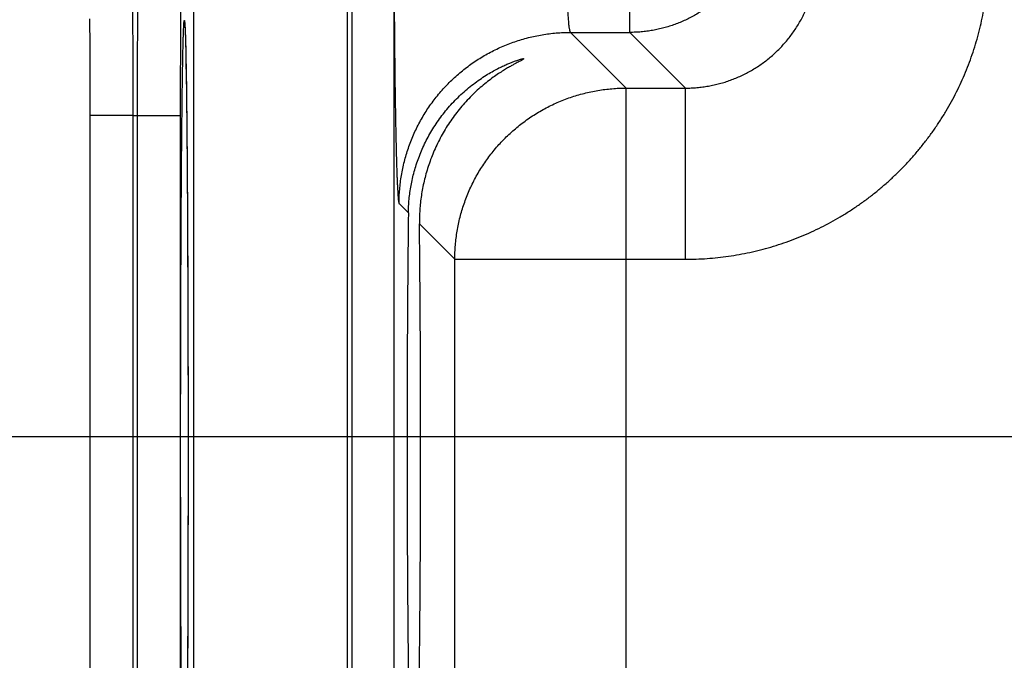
# Model space of a CAD drawing. Header units: inches. Extents: x 0 to 34, y 0 to 22.
# Tile 69 of 126: x 12.775 to 13.223, y 18.116 to 18.408. Entities that reach past the tile are written whole.
import ezdxf

# ---------------------------------------------------------------- set-up
doc = ezdxf.new("R2010")
doc.units = ezdxf.units.IN
doc.header["$LTSCALE"] = 1.87
doc.header["$MEASUREMENT"] = 0
doc.layers.get('0').update_dxf_attribs({"linetype": 'CONTINUOUS'})
doc.layers.add('DIMENSIONS', color=7, linetype='CONTINUOUS')
doc.styles.get("Standard").update_dxf_attribs({"font": 'txt', "width": 0.8})
doc.dimstyles.new('DIMSTYLE_1', dxfattribs={"dimtxt": 0.125, "dimasz": 0.18, "dimexe": 0.18, "dimexo": 0.0625, "dimgap": 0.09, "dimtad": 0, "dimtih": 1, "dimtoh": 1, "dimdec": 3, "dimzin": 4, "dimdsep": 46, "dimtxsty": 'STANDARD', "dimblk": '_FILLED', "dimblk1": '_FILLED', "dimblk2": '_FILLED', "dimcen": 0.09, "dimadec": 0, "dimazin": 0, "dimtp": 0.01, "dimtm": 0.01, "dimtfac": 1, "dimtdec": 3, "dimtofl": 0, "dimtmove": 0, "dimatfit": 3, "dimldrblk": '_FILLED', "dimfxl": 1, "dimtolj": 1, "dimtzin": 4, "dimarcsym": 0})

# ---------------------------------------------------------------- blocks, each defined once
blk = doc.blocks.new('*D21')
at = {"layer": 'DIMENSIONS', "color": 2, "linetype": 'CONTINUOUS'}
blk.add_line((14.04608, 11.71825), (12.11245, 11.71825), dxfattribs=at)
at = {"layer": 'DIMENSIONS', "color": 2, "linetype": 'CONTINUOUS', "width": 0.8}
for s, p in [('[', (11.24995, 11.65575)), (']', (11.94995, 11.65575)), ('7.249', (10.62495, 11.65575)), ('184.12', (11.34995, 11.65575))]:
    blk.add_text(s, height=0.125, dxfattribs=at).set_placement(p)
blk = doc.blocks.new('_FILLED')
at = {"color": 0, "linetype": 'BYBLOCK'}
blk.add_solid([(0, 0), (-1, 0.1736), (-1, -0.1736)], dxfattribs=at)
blk = doc.blocks.new('*D22')
at = {"layer": 'DIMENSIONS', "color": 2, "linetype": 'CONTINUOUS'}
blk.add_line((14.04608, 18.21825), (12.11047, 18.21825), dxfattribs=at)
at = {"layer": 'DIMENSIONS', "color": 2, "linetype": 'CONTINUOUS', "width": 0.8}
for s, p in [('[', (11.34797, 18.15575)), (']', (11.94797, 18.15575)), ('.749', (10.82297, 18.15575)), ('19.02', (11.44797, 18.15575))]:
    blk.add_text(s, height=0.125, dxfattribs=at).set_placement(p)

msp = doc.modelspace()

# ---------------------------------------------------------------- linework, layer by layer
at = {"color": 7, "linetype": 'CONTINUOUS'}
for p, q in [((12.92651, 18.66294), (12.92651, 11.27257)), ((12.9455, 18.66294), (12.9455, 11.27257)), ((12.92433, 18.55293), (12.92433, 17.87558)), ((13.05296, 18.40248), (13.05296, 18.52803)), ((12.85434, 18.51449), (12.85434, 17.91401)), ((12.80708, 18.40858), (12.8071, 18.39612)), ((12.85042, 18.40566), (12.85043, 18.40555)), ((12.85043, 18.40555), (12.85044, 18.40539)), ((12.85044, 18.40539), (12.85046, 18.40517)), ((12.85046, 18.40517), (12.85047, 18.40491)), ((12.85047, 18.40491), (12.8505, 18.40443)), ((12.8505, 18.40443), (12.85053, 18.40384)), ((12.85053, 18.40384), (12.85056, 18.40315)), ((12.85056, 18.40315), (12.8506, 18.40204)), ((12.8506, 18.40204), (12.85066, 18.40034)), ((13.02594, 18.40248), (13.05131, 18.37711)), ((13.02594, 18.40248), (13.05296, 18.40248)), ((13.05296, 18.40248), (13.07833, 18.37711)), ((12.85066, 18.40034), (12.85072, 18.3981)), ((12.85072, 18.3981), (12.8508, 18.39501)), ((12.8071, 18.39612), (12.80711, 18.38353)), ((12.8508, 18.39501), (12.85087, 18.39185)), ((12.85087, 18.39185), (12.85094, 18.38794)), ((12.85094, 18.38794), (12.85102, 18.38314)), ((12.80711, 18.38353), (12.80712, 18.37079)), ((12.85102, 18.38314), (12.8511, 18.37739)), ((12.8511, 18.37739), (12.85119, 18.37063)), ((13.05131, 17.6234), (13.05131, 18.37711)), ((13.05131, 18.37711), (13.07833, 18.37711)), ((13.07833, 18.29912), (13.07833, 18.37711)), ((12.80712, 18.37079), (12.80712, 18.06385)), ((12.85119, 18.37063), (12.85128, 18.36277)), ((12.82677, 18.36465), (12.80712, 18.36465)), ((12.82677, 18.36465), (12.82677, 18.06385)), ((12.82677, 18.36465), (12.8287, 18.36462)), ((12.8287, 18.36462), (12.8287, 18.06389)), ((12.8287, 18.36462), (12.84835, 18.36462)), ((12.84835, 18.36462), (12.84835, 18.06389)), ((12.85128, 18.36277), (12.85137, 18.35349)), ((12.85137, 18.35349), (12.85144, 18.34525)), ((12.85144, 18.34525), (12.85151, 18.33526)), ((12.85151, 18.33526), (12.8516, 18.32263)), ((12.8516, 18.32263), (12.85165, 18.31254)), ((12.94795, 18.32449), (12.9522, 18.32025)), ((12.85165, 18.31254), (12.8517, 18.30123)), ((12.95721, 18.31523), (12.97332, 18.29912)), ((12.8517, 18.30123), (12.85175, 18.2895)), ((12.97332, 17.70138), (12.97332, 18.29912)), ((12.97332, 18.29912), (13.07833, 18.29912)), ((12.85175, 18.2895), (12.85179, 18.27745)), ((12.85179, 18.27745), (12.85183, 18.26511)), ((12.85183, 18.26511), (12.85185, 18.25254)), ((12.85185, 18.25254), (12.85187, 18.2398)), ((12.85187, 18.2398), (12.85188, 18.22694)), ((12.85188, 18.22694), (12.85189, 18.21425)), ((12.85189, 18.21425), (12.85188, 18.20161)), ((12.85188, 18.20161), (12.85187, 18.18879)), ((12.85187, 18.18879), (12.85185, 18.17608)), ((12.85185, 18.17608), (12.85183, 18.16354)), ((12.85183, 18.16354), (12.85179, 18.15123)), ((12.85179, 18.15123), (12.85175, 18.13919)), ((12.85175, 18.13919), (12.85171, 18.12748)), ((12.85171, 18.12748), (12.85165, 18.11619))]:
    msp.add_line(p, q, dxfattribs=at)
msp.add_lwpolyline([(12.85042, 18.40573), (12.85042, 18.40572), (12.85042, 18.4057), (12.85042, 18.40566)], dxfattribs=at)
for points, knots in [([(12.82516, 18.53455), (12.82517, 18.53443), (12.82522, 18.53421), (12.82525, 18.53369), (12.8253, 18.53301), (12.82535, 18.53211), (12.82539, 18.53103), (12.82544, 18.52975), (12.82548, 18.52828), (12.82553, 18.52662), (12.82557, 18.52477), (12.82562, 18.52273), (12.82567, 18.52051), (12.82571, 18.51811), (12.82576, 18.51553), (12.8258, 18.51277), (12.82585, 18.50984), (12.82589, 18.50674), (12.82593, 18.50348), (12.82598, 18.50005), (12.82602, 18.49647), (12.82606, 18.49273), (12.8261, 18.48885), (12.82614, 18.48482), (12.82618, 18.48065), (12.82622, 18.47634), (12.82626, 18.47191), (12.8263, 18.46735), (12.82633, 18.46267), (12.82637, 18.45787), (12.8264, 18.45297), (12.82643, 18.44796), (12.82646, 18.44285), (12.82649, 18.43766), (12.82652, 18.43238), (12.82655, 18.42702), (12.82658, 18.42158), (12.8266, 18.41608), (12.82663, 18.41052), (12.82665, 18.4049), (12.82667, 18.39924), (12.82669, 18.39354), (12.82671, 18.3878), (12.82673, 18.38204), (12.82674, 18.37625), (12.82676, 18.37046), (12.82677, 18.36659), (12.82677, 18.36465)], [0, 0, 0, 0, 0.001775, 0.004705, 0.008793, 0.014035, 0.020425, 0.027956, 0.03662, 0.046408, 0.057307, 0.069303, 0.082381, 0.096526, 0.111725, 0.127959, 0.145208, 0.163449, 0.182664, 0.202832, 0.223928, 0.245927, 0.268802, 0.292528, 0.317077, 0.342423, 0.368539, 0.395393, 0.422953, 0.451183, 0.480054, 0.509536, 0.539592, 0.570184, 0.601277, 0.632837, 0.664833, 0.697224, 0.729969, 0.763026, 0.796361, 0.829936, 0.863708, 0.89764, 0.931692, 0.965825, 1, 1, 1, 1]), ([(12.82997, 18.53447), (12.82997, 18.53434), (12.82992, 18.53413), (12.82991, 18.5336), (12.82987, 18.53293), (12.82984, 18.53203), (12.8298, 18.53095), (12.82977, 18.52967), (12.82973, 18.5282), (12.8297, 18.52654), (12.82966, 18.52469), (12.82963, 18.52266), (12.82959, 18.52044), (12.82956, 18.51803), (12.82953, 18.51545), (12.82949, 18.5127), (12.82946, 18.50977), (12.82942, 18.50667), (12.82939, 18.50341), (12.82936, 18.49998), (12.82932, 18.4964), (12.82929, 18.49267), (12.82926, 18.48878), (12.82923, 18.48475), (12.82919, 18.48058), (12.82916, 18.47628), (12.82913, 18.47184), (12.8291, 18.46729), (12.82907, 18.46261), (12.82905, 18.45781), (12.82902, 18.45291), (12.82899, 18.4479), (12.82897, 18.4428), (12.82894, 18.43761), (12.82892, 18.43233), (12.82889, 18.42696), (12.82887, 18.42153), (12.82885, 18.41603), (12.82883, 18.41047), (12.82881, 18.40486), (12.82879, 18.3992), (12.82877, 18.3935), (12.82875, 18.38776), (12.82874, 18.382), (12.82872, 18.37622), (12.82871, 18.37042), (12.8287, 18.36655), (12.8287, 18.36462)], [0, 0, 0, 0, 0.001759, 0.004679, 0.008758, 0.013991, 0.020374, 0.027899, 0.036557, 0.04634, 0.057236, 0.069232, 0.082312, 0.09646, 0.111658, 0.127889, 0.145136, 0.163381, 0.182599, 0.202767, 0.223862, 0.245861, 0.268738, 0.292469, 0.317025, 0.342377, 0.368495, 0.395347, 0.422907, 0.451141, 0.480018, 0.509499, 0.539551, 0.570143, 0.601243, 0.632814, 0.664816, 0.697209, 0.729953, 0.763011, 0.796344, 0.829914, 0.863681, 0.897611, 0.931667, 0.965809, 1, 1, 1, 1]), ([(12.84966, 18.51457), (12.84962, 18.51457), (12.8496, 18.51439), (12.84955, 18.51417), (12.84952, 18.51368), (12.84947, 18.51306), (12.84943, 18.51223), (12.84938, 18.51124), (12.84934, 18.51006), (12.84929, 18.50871), (12.84925, 18.50718), (12.84921, 18.50547), (12.84917, 18.5036), (12.84912, 18.50155), (12.84908, 18.49934), (12.84904, 18.49697), (12.849, 18.49443), (12.84896, 18.49174), (12.84892, 18.48889), (12.84889, 18.48589), (12.84885, 18.48274), (12.84882, 18.47945), (12.84878, 18.47602), (12.84875, 18.47245), (12.84872, 18.46875), (12.84868, 18.46492), (12.84865, 18.46098), (12.84863, 18.45691), (12.8486, 18.45273), (12.84857, 18.44845), (12.84855, 18.44406), (12.84852, 18.43958), (12.8485, 18.435), (12.84848, 18.43034), (12.84846, 18.4256), (12.84844, 18.42078), (12.84843, 18.4159), (12.84841, 18.41095), (12.8484, 18.40595), (12.84839, 18.4009), (12.84838, 18.3958), (12.84837, 18.39067), (12.84836, 18.3855), (12.84836, 18.3803), (12.84835, 18.37509), (12.84835, 18.36986), (12.84835, 18.36637), (12.84835, 18.36462)], [0, 0, 0, 0, 0.000683, 0.002535, 0.005591, 0.009853, 0.01532, 0.021984, 0.029837, 0.03887, 0.049075, 0.060443, 0.072958, 0.086602, 0.101355, 0.117197, 0.134115, 0.152088, 0.171094, 0.191108, 0.212105, 0.234063, 0.256956, 0.280753, 0.305427, 0.330945, 0.357276, 0.384391, 0.412256, 0.440836, 0.470097, 0.500002, 0.530516, 0.561606, 0.593236, 0.625368, 0.657957, 0.690956, 0.724325, 0.758023, 0.79201, 0.826255, 0.860722, 0.895373, 0.930165, 0.965055, 1, 1, 1, 1]), ([(12.94559, 18.46247), (12.94559, 18.46081), (12.94559, 18.4575), (12.94559, 18.45253), (12.9456, 18.44758), (12.94561, 18.44263), (12.94562, 18.43772), (12.94564, 18.43283), (12.94566, 18.42799), (12.94569, 18.42318), (12.94571, 18.41843), (12.94574, 18.41374), (12.94577, 18.40911), (12.94581, 18.40455), (12.94585, 18.40007), (12.94589, 18.39566), (12.94593, 18.39135), (12.94598, 18.38713), (12.94603, 18.383), (12.94608, 18.37898), (12.94613, 18.37507), (12.94619, 18.37127), (12.94625, 18.36759), (12.94631, 18.36404), (12.94637, 18.36061), (12.94643, 18.35732), (12.9465, 18.35416), (12.94657, 18.35114), (12.94664, 18.34827), (12.94671, 18.34555), (12.94679, 18.34299), (12.94686, 18.34057), (12.94694, 18.33832), (12.94702, 18.33623), (12.9471, 18.3343), (12.94718, 18.33255), (12.94726, 18.33096), (12.94735, 18.32954), (12.94743, 18.32829), (12.94751, 18.32722), (12.9476, 18.32633), (12.94768, 18.32562), (12.94776, 18.32508), (12.94785, 18.32472), (12.94791, 18.32454), (12.94795, 18.32449)], [0, 0, 0, 0, 0.035977, 0.071975, 0.107921, 0.143744, 0.179376, 0.214763, 0.249874, 0.284676, 0.319114, 0.353132, 0.386681, 0.419721, 0.452213, 0.484116, 0.515391, 0.545996, 0.575888, 0.605026, 0.633377, 0.660905, 0.687572, 0.713339, 0.73817, 0.762041, 0.784923, 0.806782, 0.827586, 0.847306, 0.865922, 0.883412, 0.89975, 0.914912, 0.928879, 0.941638, 0.953174, 0.963469, 0.972505, 0.980274, 0.986769, 0.991984, 0.995917, 0.998574, 1, 1, 1, 1]), ([(13.02357, 18.46247), (13.02357, 18.46158), (13.02358, 18.45981), (13.02358, 18.45716), (13.02359, 18.45451), (13.02361, 18.45188), (13.02363, 18.44928), (13.02366, 18.4467), (13.02369, 18.44415), (13.02372, 18.44163), (13.02376, 18.43916), (13.02381, 18.43673), (13.02385, 18.43436), (13.02391, 18.43203), (13.02396, 18.42977), (13.02402, 18.42758), (13.02409, 18.42545), (13.02415, 18.42339), (13.02423, 18.42141), (13.0243, 18.41951), (13.02438, 18.4177), (13.02446, 18.41597), (13.02454, 18.41434), (13.02463, 18.4128), (13.02472, 18.41136), (13.02481, 18.41002), (13.02491, 18.40878), (13.025, 18.40765), (13.0251, 18.40662), (13.0252, 18.40571), (13.0253, 18.40491), (13.0254, 18.40422), (13.02551, 18.40364), (13.02561, 18.40318), (13.02571, 18.40284), (13.02581, 18.40261), (13.0259, 18.4025), (13.02594, 18.40248)], [0, 0, 0, 0, 0.044232, 0.088379, 0.132351, 0.176063, 0.219431, 0.262369, 0.304793, 0.34662, 0.387767, 0.428152, 0.467698, 0.506326, 0.543961, 0.580529, 0.615958, 0.650179, 0.683124, 0.714728, 0.744929, 0.77367, 0.800892, 0.826542, 0.850571, 0.872933, 0.893583, 0.912482, 0.929595, 0.94489, 0.958341, 0.969924, 0.979626, 0.987442, 0.993383, 0.997502, 1, 1, 1, 1]), ([(13.11295, 18.46247), (13.11295, 18.4616), (13.11291, 18.45985), (13.11274, 18.45724), (13.11246, 18.45464), (13.11206, 18.45205), (13.11155, 18.44949), (13.11092, 18.44694), (13.11019, 18.44443), (13.10935, 18.44195), (13.1084, 18.43951), (13.10735, 18.43711), (13.10619, 18.43477), (13.10493, 18.43247), (13.10357, 18.43023), (13.10211, 18.42806), (13.10057, 18.42594), (13.09893, 18.4239), (13.0972, 18.42193), (13.09539, 18.42004), (13.0935, 18.41823), (13.09153, 18.41651), (13.08949, 18.41487), (13.08738, 18.41332), (13.0852, 18.41186), (13.08296, 18.41051), (13.08067, 18.40925), (13.07832, 18.40809), (13.07592, 18.40703), (13.07348, 18.40608), (13.071, 18.40524), (13.06849, 18.40451), (13.06595, 18.40388), (13.06338, 18.40337), (13.06079, 18.40297), (13.05819, 18.40269), (13.05558, 18.40252), (13.05383, 18.40248), (13.05296, 18.40248)], [0, 0, 0, 0, 0.027758, 0.055518, 0.083287, 0.111063, 0.138843, 0.166621, 0.194399, 0.222177, 0.249956, 0.277736, 0.305515, 0.333295, 0.361075, 0.388855, 0.416635, 0.444416, 0.472196, 0.499977, 0.527757, 0.555538, 0.583318, 0.611098, 0.638879, 0.666659, 0.694439, 0.722219, 0.749998, 0.777777, 0.805556, 0.833335, 0.861113, 0.888891, 0.916669, 0.944446, 0.972223, 1, 1, 1, 1]), ([(13.07833, 18.29912), (13.07997, 18.29912), (13.08325, 18.29918), (13.08817, 18.29944), (13.09308, 18.29988), (13.09797, 18.30049), (13.10283, 18.30128), (13.10767, 18.30224), (13.11246, 18.30338), (13.11721, 18.30468), (13.12192, 18.30615), (13.12657, 18.30779), (13.13115, 18.3096), (13.13567, 18.31156), (13.14011, 18.31369), (13.14448, 18.31597), (13.14876, 18.31841), (13.15295, 18.321), (13.15705, 18.32374), (13.16105, 18.32662), (13.16494, 18.32965), (13.16872, 18.3328), (13.17238, 18.3361), (13.17593, 18.33952), (13.17935, 18.34306), (13.18264, 18.34673), (13.1858, 18.35051), (13.18882, 18.3544), (13.19171, 18.3584), (13.19444, 18.3625), (13.19703, 18.36669), (13.19947, 18.37097), (13.20175, 18.37534), (13.20388, 18.37978), (13.20584, 18.3843), (13.20765, 18.38889), (13.20928, 18.39353), (13.21076, 18.39824), (13.21206, 18.40299), (13.21319, 18.40779), (13.21415, 18.41262), (13.21494, 18.41748), (13.21555, 18.42237), (13.21599, 18.42727), (13.21625, 18.43219), (13.21631, 18.43546), (13.21631, 18.4371)], [0, 0, 0, 0, 0.022698, 0.045417, 0.068149, 0.090886, 0.113622, 0.136353, 0.159085, 0.181824, 0.204567, 0.227303, 0.250031, 0.272757, 0.295487, 0.31822, 0.340951, 0.363678, 0.386406, 0.409138, 0.431871, 0.454601, 0.477327, 0.500054, 0.522784, 0.545516, 0.568247, 0.590975, 0.613704, 0.636433, 0.659163, 0.681892, 0.704619, 0.727346, 0.750074, 0.772806, 0.795544, 0.818285, 0.841019, 0.863744, 0.886467, 0.909198, 0.931931, 0.954652, 0.977347, 1, 1, 1, 1]), ([(13.07833, 18.37711), (13.0792, 18.37711), (13.08095, 18.37715), (13.08357, 18.37732), (13.08617, 18.3776), (13.08876, 18.378), (13.09133, 18.37851), (13.09388, 18.37913), (13.09639, 18.37986), (13.09887, 18.3807), (13.10131, 18.38165), (13.10371, 18.38271), (13.10606, 18.38386), (13.10835, 18.38512), (13.11059, 18.38648), (13.11277, 18.38793), (13.11488, 18.38948), (13.11692, 18.39112), (13.11889, 18.39285), (13.12078, 18.39465), (13.12259, 18.39655), (13.12431, 18.39851), (13.12595, 18.40055), (13.1275, 18.40267), (13.12895, 18.40484), (13.13031, 18.40708), (13.13157, 18.40938), (13.13272, 18.41172), (13.13378, 18.41412), (13.13473, 18.41656), (13.13557, 18.41904), (13.1363, 18.42156), (13.13692, 18.4241), (13.13743, 18.42667), (13.13783, 18.42926), (13.13811, 18.43186), (13.13829, 18.43448), (13.13832, 18.43623), (13.13832, 18.4371)], [0, 0, 0, 0, 0.027805, 0.055604, 0.083399, 0.11119, 0.138978, 0.166763, 0.194545, 0.222325, 0.250101, 0.277875, 0.305646, 0.333415, 0.361182, 0.388947, 0.416712, 0.444475, 0.472238, 0.5, 0.527762, 0.555525, 0.583288, 0.611053, 0.638818, 0.666585, 0.694354, 0.722125, 0.749898, 0.777675, 0.805455, 0.833237, 0.861022, 0.88881, 0.916602, 0.944397, 0.972197, 1, 1, 1, 1]), ([(12.8485, 18.21425), (12.8485, 18.21641), (12.84851, 18.22071), (12.84851, 18.22717), (12.84851, 18.23362), (12.84852, 18.24005), (12.84853, 18.24645), (12.84854, 18.25281), (12.84855, 18.25913), (12.84856, 18.2654), (12.84858, 18.27161), (12.8486, 18.27775), (12.84862, 18.28383), (12.84864, 18.28982), (12.84866, 18.29574), (12.84869, 18.30156), (12.84871, 18.30728), (12.84874, 18.31291), (12.84877, 18.31842), (12.8488, 18.32381), (12.84883, 18.32909), (12.84887, 18.33424), (12.8489, 18.33925), (12.84894, 18.34412), (12.84898, 18.34885), (12.84902, 18.35343), (12.84906, 18.35785), (12.8491, 18.36211), (12.84915, 18.3662), (12.84919, 18.37013), (12.84924, 18.37388), (12.84928, 18.37746), (12.84933, 18.38085), (12.84938, 18.38405), (12.84943, 18.38707), (12.84948, 18.38989), (12.84953, 18.39252), (12.84959, 18.39494), (12.84964, 18.39717), (12.84969, 18.39919), (12.84975, 18.401), (12.8498, 18.40261), (12.84985, 18.40401), (12.84991, 18.40519), (12.84997, 18.40616), (12.85001, 18.4069), (12.85008, 18.40748), (12.8501, 18.40774), (12.8502, 18.40801), (12.85029, 18.40774), (12.85031, 18.40748), (12.85038, 18.4069), (12.85042, 18.40632), (12.85044, 18.4059), (12.85045, 18.40573)], [0, 0, 0, 0, 0.032966, 0.065928, 0.09884, 0.131654, 0.164323, 0.196801, 0.229053, 0.261043, 0.29274, 0.324108, 0.355116, 0.385729, 0.415913, 0.445633, 0.474852, 0.50354, 0.531672, 0.559222, 0.586153, 0.612423, 0.638004, 0.662875, 0.687007, 0.710372, 0.732942, 0.754692, 0.775599, 0.795639, 0.814791, 0.833033, 0.850346, 0.866707, 0.882099, 0.896506, 0.909914, 0.922305, 0.933666, 0.943983, 0.953246, 0.961446, 0.968573, 0.974619, 0.979576, 0.983441, 0.986213, 0.987894, 0.988518, 0.989141, 0.990823, 0.993596, 0.997462, 1, 1, 1, 1]), ([(12.85045, 18.40573), (12.85046, 18.40557), (12.85049, 18.40502), (12.85054, 18.404), (12.85059, 18.40261), (12.85065, 18.401), (12.8507, 18.39919), (12.85075, 18.39717), (12.85081, 18.39494), (12.85086, 18.39251), (12.85091, 18.38989), (12.85096, 18.38707), (12.85101, 18.38405), (12.85106, 18.38085), (12.85111, 18.37745), (12.85115, 18.37388), (12.8512, 18.37013), (12.85124, 18.3662), (12.85129, 18.36211), (12.85133, 18.35784), (12.85137, 18.35342), (12.85141, 18.34885), (12.85145, 18.34412), (12.85149, 18.33925), (12.85152, 18.33423), (12.85156, 18.32909), (12.85159, 18.32381), (12.85162, 18.31841), (12.85165, 18.3129), (12.85168, 18.30728), (12.8517, 18.30156), (12.85173, 18.29573), (12.85175, 18.28982), (12.85177, 18.28382), (12.85179, 18.27775), (12.85181, 18.2716), (12.85183, 18.26539), (12.85184, 18.25913), (12.85185, 18.25281), (12.85186, 18.24644), (12.85187, 18.24004), (12.85188, 18.23362), (12.85188, 18.22717), (12.85189, 18.22071), (12.85189, 18.21641), (12.85189, 18.21425)], [0, 0, 0, 0, 0.002477, 0.008665, 0.015961, 0.024355, 0.033837, 0.044397, 0.056025, 0.068708, 0.082432, 0.097179, 0.112934, 0.12968, 0.147399, 0.166071, 0.185675, 0.206187, 0.227585, 0.249846, 0.272948, 0.296863, 0.321562, 0.347016, 0.3732, 0.400091, 0.427656, 0.455852, 0.484647, 0.514012, 0.543918, 0.574332, 0.605221, 0.636551, 0.668286, 0.700392, 0.732834, 0.765577, 0.798586, 0.831827, 0.865263, 0.898847, 0.93253, 0.966263, 1, 1, 1, 1]), ([(12.94795, 18.32449), (12.94795, 18.32556), (12.948, 18.32771), (12.9482, 18.33093), (12.94853, 18.33414), (12.949, 18.33733), (12.9496, 18.3405), (12.95032, 18.34364), (12.95118, 18.34674), (12.95216, 18.34981), (12.95327, 18.35284), (12.95451, 18.35582), (12.95586, 18.35875), (12.95734, 18.36161), (12.95893, 18.36441), (12.96064, 18.36715), (12.96246, 18.36981), (12.96439, 18.3724), (12.96642, 18.3749), (12.96856, 18.37732), (12.97079, 18.37964), (12.97311, 18.38188), (12.97553, 18.38401), (12.97803, 18.38604), (12.98062, 18.38797), (12.98328, 18.38979), (12.98602, 18.3915), (12.98882, 18.39309), (12.99169, 18.39457), (12.99461, 18.39592), (12.99759, 18.39716), (13.00062, 18.39827), (13.00369, 18.39925), (13.00679, 18.40011), (13.00994, 18.40084), (13.0131, 18.40143), (13.01629, 18.4019), (13.0195, 18.40223), (13.02272, 18.40243), (13.02487, 18.40248), (13.02594, 18.40248)], [0, 0, 0, 0, 0.026313, 0.052627, 0.078941, 0.105256, 0.131571, 0.157886, 0.184201, 0.210517, 0.236833, 0.263149, 0.289465, 0.315782, 0.342098, 0.368415, 0.394732, 0.421049, 0.447367, 0.473684, 0.500001, 0.526318, 0.552636, 0.578953, 0.60527, 0.631587, 0.657904, 0.68422, 0.710537, 0.736853, 0.763169, 0.789485, 0.8158, 0.842115, 0.86843, 0.894745, 0.921059, 0.947373, 0.973687, 1, 1, 1, 1]), ([(12.9522, 18.32025), (12.95221, 18.32128), (12.95228, 18.32335), (12.95251, 18.32646), (12.95288, 18.32959), (12.95339, 18.33274), (12.95404, 18.33589), (12.95483, 18.33906), (12.95577, 18.34223), (12.95687, 18.34539), (12.95813, 18.34855), (12.95955, 18.35168), (12.96113, 18.35479), (12.96288, 18.35786), (12.96479, 18.36088), (12.96688, 18.36384), (12.96913, 18.36674), (12.97154, 18.36954), (12.9741, 18.37224), (12.97679, 18.37481), (12.9796, 18.37724), (12.98247, 18.37949), (12.98536, 18.38154), (12.98819, 18.38336), (12.99087, 18.38492), (12.99332, 18.38622), (12.9955, 18.38728), (12.9974, 18.38812), (12.99902, 18.38879), (13.00038, 18.38931), (13.00151, 18.38971), (13.00242, 18.39001), (13.00315, 18.39023), (13.00372, 18.39038), (13.00415, 18.39048), (13.00441, 18.3905), (13.00454, 18.39053), (13.00457, 18.39053)], [0, 0, 0, 0, 0.03294, 0.066216, 0.099839, 0.133807, 0.168171, 0.202976, 0.23822, 0.27391, 0.310096, 0.346776, 0.383942, 0.421622, 0.459796, 0.498434, 0.537517, 0.576963, 0.616681, 0.656502, 0.696189, 0.735346, 0.773319, 0.809426, 0.842782, 0.87253, 0.898316, 0.920352, 0.938919, 0.954334, 0.966952, 0.977127, 0.985188, 0.991414, 0.996017, 0.999137, 1, 1, 1, 1]), ([(13.00457, 18.39053), (13.0046, 18.39053), (13.00465, 18.39052), (13.00473, 18.39044), (13.00457, 18.39032), (13.0044, 18.39019), (13.00405, 18.38998), (13.00359, 18.38972), (13.00296, 18.38938), (13.00216, 18.38895), (13.00117, 18.38842), (12.99996, 18.38777), (12.99852, 18.38696), (12.99681, 18.38596), (12.99482, 18.38474), (12.99258, 18.38326), (12.99013, 18.38153), (12.98754, 18.37954), (12.98487, 18.37731), (12.98221, 18.37488), (12.97961, 18.37228), (12.97711, 18.36953), (12.97473, 18.36667), (12.97248, 18.3637), (12.97039, 18.36065), (12.96846, 18.35754), (12.96668, 18.35437), (12.96507, 18.35115), (12.96361, 18.3479), (12.96231, 18.34463), (12.96116, 18.34134), (12.96017, 18.33805), (12.95933, 18.33475), (12.95863, 18.33146), (12.95807, 18.32818), (12.95765, 18.32491), (12.95737, 18.32166), (12.95722, 18.31844), (12.9572, 18.31629), (12.95721, 18.31523)], [0, 0, 0, 0, 0.000897, 0.001636, 0.002961, 0.005584, 0.009658, 0.015336, 0.02281, 0.032326, 0.04416, 0.058634, 0.076124, 0.097025, 0.121734, 0.150377, 0.182498, 0.217453, 0.254565, 0.293094, 0.332322, 0.371875, 0.411494, 0.451007, 0.490302, 0.52928, 0.567908, 0.606144, 0.643954, 0.681359, 0.718338, 0.754877, 0.79102, 0.826765, 0.862102, 0.897069, 0.931711, 0.96602, 1, 1, 1, 1]), ([(12.97332, 18.29912), (12.97332, 18.30019), (12.97337, 18.30234), (12.97357, 18.30556), (12.9739, 18.30877), (12.97437, 18.31196), (12.97496, 18.31513), (12.97569, 18.31827), (12.97655, 18.32138), (12.97753, 18.32445), (12.97864, 18.32747), (12.97988, 18.33045), (12.98123, 18.33338), (12.98271, 18.33624), (12.9843, 18.33905), (12.98601, 18.34178), (12.98783, 18.34444), (12.98976, 18.34703), (12.99179, 18.34953), (12.99393, 18.35195), (12.99616, 18.35428), (12.99849, 18.35651), (13.0009, 18.35864), (13.00341, 18.36067), (13.00599, 18.3626), (13.00865, 18.36442), (13.01139, 18.36613), (13.01419, 18.36772), (13.01706, 18.3692), (13.01998, 18.37055), (13.02296, 18.37179), (13.02599, 18.3729), (13.02906, 18.37388), (13.03217, 18.37474), (13.03531, 18.37547), (13.03848, 18.37606), (13.04167, 18.37653), (13.04487, 18.37686), (13.04809, 18.37706), (13.05024, 18.37711), (13.05131, 18.37711)], [0, 0, 0, 0, 0.026315, 0.05263, 0.078945, 0.105261, 0.131577, 0.157893, 0.184209, 0.210526, 0.236843, 0.263161, 0.289478, 0.315796, 0.342114, 0.368432, 0.39475, 0.421068, 0.447387, 0.473705, 0.500023, 0.526342, 0.55266, 0.578978, 0.605297, 0.631615, 0.657932, 0.68425, 0.710567, 0.736885, 0.763203, 0.789519, 0.815835, 0.842151, 0.868467, 0.894785, 0.921098, 0.947404, 0.973703, 1, 1, 1, 1]), ([(12.9522, 18.32025), (12.95217, 18.31863), (12.95213, 18.31536), (12.95208, 18.31039), (12.95202, 18.30532), (12.95197, 18.30014), (12.95192, 18.29486), (12.95187, 18.2895), (12.95183, 18.28404), (12.95179, 18.27851), (12.95175, 18.2729), (12.95172, 18.26723), (12.95169, 18.2615), (12.95167, 18.25571), (12.95164, 18.24988), (12.95162, 18.244), (12.95161, 18.23809), (12.9516, 18.23216), (12.95159, 18.2262), (12.95158, 18.22023), (12.95158, 18.21625), (12.95158, 18.21425)], [0, 0, 0, 0, 0.045771, 0.092635, 0.140522, 0.189399, 0.239189, 0.289854, 0.341325, 0.393542, 0.446459, 0.499994, 0.554111, 0.608726, 0.663792, 0.719243, 0.775005, 0.831034, 0.887244, 0.943593, 1, 1, 1, 1]), ([(12.95777, 18.21425), (12.95777, 18.21624), (12.95776, 18.22022), (12.95776, 18.22618), (12.95775, 18.23212), (12.95774, 18.23805), (12.95772, 18.24395), (12.9577, 18.24981), (12.95768, 18.25563), (12.95765, 18.26141), (12.95762, 18.26713), (12.95759, 18.2728), (12.95756, 18.27839), (12.95752, 18.28392), (12.95747, 18.28936), (12.95743, 18.29472), (12.95738, 18.29999), (12.95733, 18.30516), (12.95727, 18.31023), (12.95723, 18.31358), (12.95721, 18.31523)], [0, 0, 0, 0, 0.0591, 0.118136, 0.177031, 0.235735, 0.29416, 0.352263, 0.409956, 0.467191, 0.523893, 0.58, 0.635453, 0.690178, 0.744128, 0.797224, 0.849426, 0.900655, 0.950869, 1, 1, 1, 1]), ([(12.85045, 18.02277), (12.85044, 18.02261), (12.85042, 18.02219), (12.85038, 18.0216), (12.85031, 18.02103), (12.85029, 18.02076), (12.8502, 18.02049), (12.8501, 18.02076), (12.85008, 18.02103), (12.85001, 18.0216), (12.84997, 18.02234), (12.84991, 18.02332), (12.84985, 18.0245), (12.8498, 18.0259), (12.84975, 18.0275), (12.84969, 18.02932), (12.84964, 18.03134), (12.84959, 18.03356), (12.84953, 18.03599), (12.84948, 18.03862), (12.84943, 18.04144), (12.84938, 18.04445), (12.84933, 18.04766), (12.84928, 18.05105), (12.84924, 18.05462), (12.84919, 18.05838), (12.84915, 18.0623), (12.8491, 18.0664), (12.84906, 18.07066), (12.84902, 18.07508), (12.84898, 18.07966), (12.84894, 18.08439), (12.8489, 18.08926), (12.84887, 18.09427), (12.84883, 18.09942), (12.8488, 18.10469), (12.84877, 18.11009), (12.84874, 18.1156), (12.84871, 18.12122), (12.84869, 18.12695), (12.84866, 18.13277), (12.84864, 18.13868), (12.84862, 18.14468), (12.8486, 18.15076), (12.84858, 18.1569), (12.84856, 18.16311), (12.84855, 18.16938), (12.84854, 18.1757), (12.84853, 18.18206), (12.84852, 18.18846), (12.84851, 18.19489), (12.84851, 18.20134), (12.84851, 18.20779), (12.8485, 18.2121), (12.8485, 18.21425)], [0, 0, 0, 0, 0.002541, 0.006406, 0.009178, 0.010859, 0.011483, 0.012106, 0.013788, 0.016561, 0.020427, 0.025385, 0.031431, 0.038559, 0.04676, 0.056024, 0.066342, 0.077703, 0.090095, 0.103503, 0.117911, 0.133304, 0.149666, 0.166978, 0.185221, 0.204375, 0.224416, 0.245322, 0.267072, 0.289643, 0.313009, 0.337141, 0.36201, 0.387593, 0.413866, 0.440798, 0.468347, 0.49648, 0.525171, 0.554391, 0.584107, 0.614287, 0.644897, 0.675903, 0.707272, 0.738969, 0.77096, 0.803211, 0.835689, 0.868357, 0.901169, 0.934079, 0.967038, 1, 1, 1, 1]), ([(12.85189, 18.21425), (12.85189, 18.2121), (12.85189, 18.20779), (12.85188, 18.20133), (12.85188, 18.19489), (12.85187, 18.18846), (12.85186, 18.18206), (12.85185, 18.1757), (12.85184, 18.16938), (12.85183, 18.16311), (12.85181, 18.1569), (12.85179, 18.15075), (12.85177, 18.14468), (12.85175, 18.13868), (12.85173, 18.13277), (12.8517, 18.12694), (12.85168, 18.12122), (12.85165, 18.1156), (12.85162, 18.11009), (12.85159, 18.10469), (12.85156, 18.09941), (12.85152, 18.09427), (12.85149, 18.08926), (12.85145, 18.08438), (12.85141, 18.07966), (12.85137, 18.07508), (12.85133, 18.07066), (12.85129, 18.0664), (12.85124, 18.0623), (12.8512, 18.05837), (12.85115, 18.05462), (12.85111, 18.05105), (12.85106, 18.04766), (12.85101, 18.04445), (12.85096, 18.04144), (12.85091, 18.03861), (12.85086, 18.03599), (12.85081, 18.03356), (12.85075, 18.03134), (12.8507, 18.02931), (12.85065, 18.0275), (12.85059, 18.0259), (12.85054, 18.0245), (12.85049, 18.02348), (12.85046, 18.02293), (12.85045, 18.02277)], [0, 0, 0, 0, 0.03374, 0.067478, 0.101163, 0.134748, 0.168185, 0.201426, 0.234436, 0.267178, 0.29962, 0.331726, 0.363462, 0.394795, 0.425688, 0.456106, 0.486012, 0.515374, 0.544167, 0.572365, 0.599929, 0.626817, 0.652999, 0.678454, 0.703154, 0.727068, 0.750168, 0.77243, 0.793828, 0.814339, 0.833941, 0.852613, 0.870332, 0.887078, 0.902832, 0.917578, 0.9313, 0.943983, 0.955612, 0.966171, 0.975651, 0.984044, 0.991339, 0.997527, 1, 1, 1, 1]), ([(12.95158, 18.21425), (12.95158, 18.21224), (12.95158, 18.20821), (12.95159, 18.20217), (12.9516, 18.19615), (12.95161, 18.19014), (12.95163, 18.18417), (12.95165, 18.17823), (12.95167, 18.17233), (12.95169, 18.16648), (12.95173, 18.16069), (12.95176, 18.15496), (12.9518, 18.1493), (12.95184, 18.14371), (12.95188, 18.13821), (12.95193, 18.13279), (12.95198, 18.12747), (12.95203, 18.12225), (12.95209, 18.11714), (12.95215, 18.11214), (12.95221, 18.10727), (12.95227, 18.10251), (12.95234, 18.09789), (12.95241, 18.0934), (12.95248, 18.08905), (12.95256, 18.08485), (12.95264, 18.0808), (12.95272, 18.0769), (12.9528, 18.07316), (12.95289, 18.06959), (12.95297, 18.06619), (12.95306, 18.06296), (12.95315, 18.05991), (12.95325, 18.05704), (12.95334, 18.05435), (12.95344, 18.05184), (12.95353, 18.04953), (12.95363, 18.04741), (12.95373, 18.04548), (12.95383, 18.04375), (12.95393, 18.04222), (12.95404, 18.04088), (12.95414, 18.03975), (12.95424, 18.03883), (12.95433, 18.03811), (12.95445, 18.03758), (12.95451, 18.03728), (12.95464, 18.03711), (12.95467, 18.03711)], [0, 0, 0, 0, 0.034112, 0.06819, 0.102179, 0.136058, 0.169774, 0.203291, 0.236577, 0.269579, 0.302274, 0.334616, 0.366562, 0.39809, 0.429146, 0.459707, 0.489733, 0.519183, 0.548035, 0.576243, 0.603782, 0.63062, 0.656716, 0.682054, 0.706594, 0.73031, 0.753179, 0.775165, 0.796253, 0.816411, 0.835616, 0.853851, 0.871087, 0.887312, 0.902503, 0.91664, 0.929713, 0.9417, 0.952593, 0.962378, 0.971041, 0.978577, 0.984975, 0.990232, 0.994345, 0.997314, 0.99916, 1, 1, 1, 1]), ([(12.95467, 18.03711), (12.95471, 18.03711), (12.95483, 18.03728), (12.95489, 18.03758), (12.95501, 18.03811), (12.9551, 18.03883), (12.95521, 18.03975), (12.95531, 18.04088), (12.95541, 18.04222), (12.95551, 18.04375), (12.95561, 18.04548), (12.95571, 18.04741), (12.95581, 18.04953), (12.95591, 18.05184), (12.956, 18.05435), (12.9561, 18.05704), (12.95619, 18.05991), (12.95628, 18.06296), (12.95637, 18.06619), (12.95646, 18.06959), (12.95654, 18.07316), (12.95663, 18.0769), (12.95671, 18.0808), (12.95679, 18.08485), (12.95686, 18.08905), (12.95693, 18.0934), (12.95701, 18.09789), (12.95707, 18.10251), (12.95714, 18.10727), (12.9572, 18.11214), (12.95726, 18.11714), (12.95732, 18.12225), (12.95737, 18.12747), (12.95742, 18.13279), (12.95747, 18.13821), (12.95751, 18.14371), (12.95755, 18.1493), (12.95759, 18.15496), (12.95762, 18.16069), (12.95765, 18.16648), (12.95768, 18.17233), (12.9577, 18.17823), (12.95772, 18.18417), (12.95774, 18.19014), (12.95775, 18.19615), (12.95776, 18.20217), (12.95776, 18.20821), (12.95777, 18.21224), (12.95777, 18.21425)], [0, 0, 0, 0, 0.000826, 0.002672, 0.005642, 0.009754, 0.015011, 0.021409, 0.028946, 0.037609, 0.047394, 0.058287, 0.070274, 0.083348, 0.097485, 0.112676, 0.128901, 0.146137, 0.164373, 0.183578, 0.203736, 0.224825, 0.24681, 0.26968, 0.293396, 0.317936, 0.343275, 0.369372, 0.39621, 0.423749, 0.451957, 0.48081, 0.51026, 0.540287, 0.570848, 0.601905, 0.633433, 0.66538, 0.697722, 0.730417, 0.76342, 0.796707, 0.830223, 0.863941, 0.89782, 0.931809, 0.965888, 1, 1, 1, 1])]:
    msp.add_open_spline(points, degree=3, knots=knots, dxfattribs=at)

# ---------------------------------------------------------------- dimensions: what is measured, and where the dimension line sits
at = {"layer": 'DIMENSIONS', "color": 2, "linetype": 'CONTINUOUS'}
for feature_location, offset, picture, middle in [((14.04608, 11.71825), (-1.93363, 0), '*D21', (11.33745, 11.71825)), ((14.04608, 18.21825), (-1.93561, 0), '*D22', (11.43547, 18.21825))]:
    dim = msp.add_ordinate_dim(feature_location=feature_location, offset=offset, dtype=0, origin=(14.10858, 18.96725), dimstyle='DIMSTYLE_1', dxfattribs=at)
    dim.commit()
    dim.dimension.update_dxf_attribs({"geometry": picture, "text_midpoint": middle})

doc.saveas('drawing.dxf')
